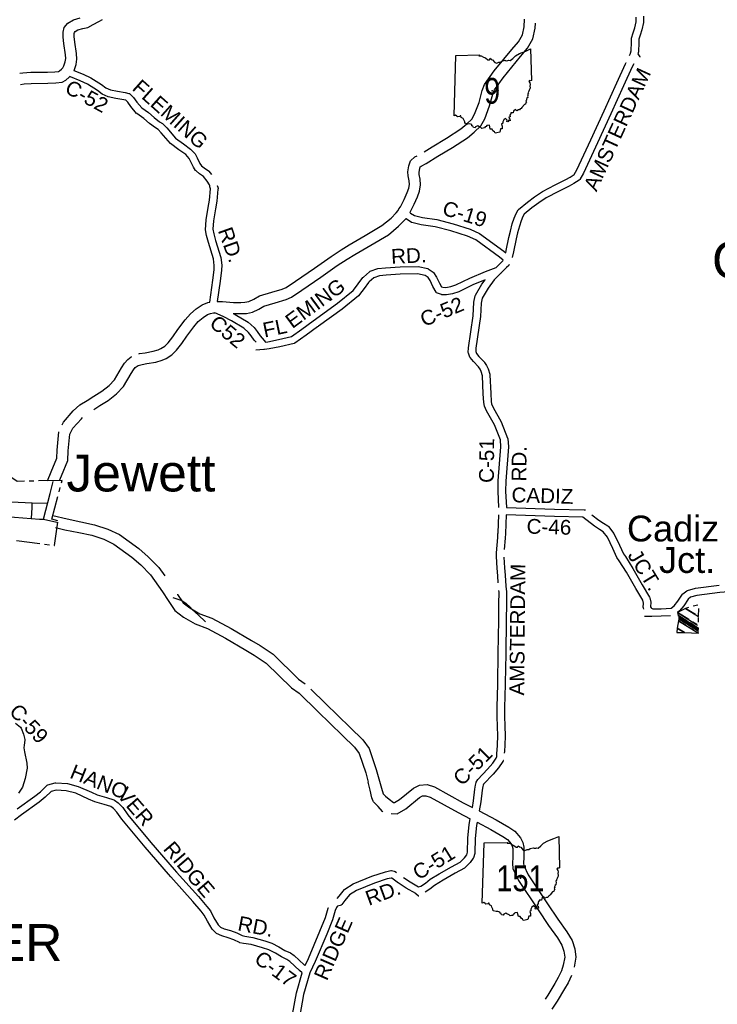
# Model space of a CAD drawing. Header units: feet. Extents: x 2324188 to 2324820, y 186207 to 186678.
# Tile 39 of 41: x 2324606 to 2324680, y 186494 to 186598. Entities that reach past the tile are written whole.
import ezdxf
from ezdxf.enums import TextEntityAlignment as Align

# ---------------------------------------------------------------- set-up
doc = ezdxf.new("R2010")
doc.units = ezdxf.units.FT
doc.header["$MEASUREMENT"] = 0
doc.linetypes.add('CENTERX2', pattern=[4, 2.5, -0.5, 0.5, -0.5])
for name, color, linetype in [('61', 7, 'Continuous'), ('62', 7, 'Continuous'), ('COUNTY-RD', 7, 'Continuous'), ('INCORPORATION', 3, 'Continuous'), ('MTEXT', 2, 'Continuous'), ('RD_X_Cells', 7, 'Continuous'), ('RT-MKR', 7, 'Continuous'), ('SH_Text', 7, 'Continuous'), ('STATE_FEDERAL-RT', 2, 'Continuous'), ('STREET-URBAN', 15, 'Continuous')]:
    doc.layers.add(name, color=color, linetype=linetype)
doc.styles.add('ARIAL', font='arial.ttf')
doc.styles.add('ROAD', font='arial.ttf', dxfattribs={"height": 400})
doc.styles.get("Standard").update_dxf_attribs({"font": 'arial.ttf'})

# ---------------------------------------------------------------- blocks, each defined once
blk = doc.blocks.new('SR3  _')
at = {"layer": '61', "color": 0, "linetype": 'Continuous'}
blk.add_lwpolyline([(-794, 884), (-240, 893), (-249, 876), (-197, 872), (-141, 842), (-94, 823), (-37, 777), (-2, 778), (12, 815), (39, 786), (70, 781), (124, 713), (168, 698), (222, 722), (262, 725), (291, 749), (367, 768), (388, 756), (428, 759), (448, 768), (484, 760), (545, 812), (609, 873), (707, 931), (853, 985), (968, 1034), (985, 294), (985, 294), (968, 283), (941, 288), (924, 267), (946, 233), (956, 196), (947, 156), (956, 122), (950, 94), (933, 67), (927, 40), (913, 12), (914, -3), (901, -16), (903, -62), (896, -88), (899, -110), (877, -115), (882, -134), (868, -148), (871, -172), (855, -188), (870, -219), (858, -229), (848, -266), (820, -274), (763, -343), (744, -369), (721, -376), (709, -403), (681, -403), (640, -421), (613, -389), (566, -428), (560, -472), (501, -471), (503, -494), (490, -500), (478, -523), (485, -563), (457, -573), (460, -596), (478, -610), (486, -655), (456, -646), (432, -683), (407, -674), (415, -643), (373, -605), (333, -635), (312, -684), (312, -717), (282, -737), (301, -783), (298, -815), (299, -845), (261, -844), (239, -926), (239, -926), (174, -942), (129, -951), (114, -914), (81, -895), (61, -857), (15, -852), (4, -800), (-2, -759), (-65, -769), (-82, -795), (-104, -801), (-117, -827), (-148, -829), (-180, -841), (-202, -816), (-255, -791), (-279, -778), (-330, -798), (-340, -822), (-380, -812), (-390, -785), (-414, -777), (-419, -748), (-471, -733), (-511, -739), (-581, -716), (-585, -679), (-609, -633), (-621, -602), (-665, -577), (-674, -540), (-689, -541), (-701, -556), (-751, -563), (-770, -548), (-798, -522), (-834, -543), (-834, -543), (-794, 884)], close=True, dxfattribs=at)
at = {"layer": '61', "color": 0}
blk.add_point((63, 48), dxfattribs=at)
at = {"layer": '62', "color": 0, "linetype": 'Continuous'}
blk.add_line((-834, -543), (-794, 884), dxfattribs=at)
for points in [[(-794, 884), (-240, 893), (-249, 876), (-197, 872), (-141, 842), (-94, 823), (-37, 777), (-2, 778), (12, 815), (39, 786), (70, 781), (124, 713), (168, 698), (222, 722), (262, 725), (291, 749), (367, 768), (388, 756), (428, 759), (448, 768), (484, 760), (545, 812), (609, 873), (707, 931), (853, 985), (968, 1034), (985, 294)], [(985, 294), (968, 283), (941, 288), (924, 267), (946, 233), (956, 196), (947, 156), (956, 122), (950, 94), (933, 67), (927, 40), (913, 12), (914, -3), (901, -16), (903, -62), (896, -88), (899, -110), (877, -115), (882, -134), (868, -148), (871, -172), (855, -188), (870, -219), (858, -229), (848, -266), (820, -274), (763, -343), (744, -369), (721, -376), (709, -403), (681, -403), (640, -421), (613, -389), (566, -428), (560, -472), (501, -471), (503, -494), (490, -500), (478, -523), (485, -563), (457, -573), (460, -596), (478, -610), (486, -655), (456, -646), (432, -683), (407, -674), (415, -643), (373, -605), (333, -635), (312, -684), (312, -717), (282, -737), (301, -783), (298, -815), (299, -845), (261, -844), (239, -926)], [(239, -926), (174, -942), (129, -951), (114, -914), (81, -895), (61, -857), (15, -852), (4, -800), (-2, -759), (-65, -769), (-82, -795), (-104, -801), (-117, -827), (-148, -829), (-180, -841), (-202, -816), (-255, -791), (-279, -778), (-330, -798), (-340, -822), (-380, -812), (-390, -785), (-414, -777), (-419, -748), (-471, -733), (-511, -739), (-581, -716), (-585, -679), (-609, -633), (-621, -602), (-665, -577), (-674, -540), (-689, -541), (-701, -556), (-751, -563), (-770, -548), (-798, -522), (-834, -543)]]:
    blk.add_lwpolyline(points, dxfattribs=at)

msp = doc.modelspace()

# ---------------------------------------------------------------- linework, layer by layer
at = {"layer": 'COUNTY-RD'}
for p, q in [((2324666.47, 186545.72), (2324667.21, 186545.15)), ((2324671.97, 186535.71), (2324671.93, 186535.85))]:
    msp.add_line(p, q, dxfattribs=at)
at = {"layer": 'INCORPORATION', "linetype": 'CENTERX2'}
msp.add_lwpolyline([(2324590.89, 186543.13), (2324597.15, 186541.69), (2324597.18, 186540.23), (2324600.62, 186539.86), (2324600.47, 186543.6), (2324601.51, 186543.53), (2324609.48, 186542.48), (2324609.86, 186545.08), (2324609.21, 186545.25), (2324610.3, 186549.38), (2324605.54, 186549.27), (2324603.21, 186550.77), (2324601.15, 186551.09), (2324595.13, 186551.8), (2324590.08, 186552.28), (2324587.59, 186552.34), (2324587.56, 186547.8), (2324587.57, 186542.77), (2324589.32, 186543.54), (2324589.45, 186543.6), (2324589.96, 186543.76), (2324590.33, 186543.85), (2324590.87, 186543.83)], close=True, dxfattribs=at)
at = {"layer": 'RD_X_Cells', "color": 2, "linetype": 'Continuous'}
for points in [[(2324605.81, 186592.55), (2324606.13, 186592.61), (2324606.99, 186592.65), (2324608.76, 186592.67), (2324609.54, 186592.69), (2324609.93, 186592.75), (2324610.01, 186592.8), (2324610.23, 186593), (2324610.38, 186593.14), (2324610.49, 186593.33), (2324610.63, 186593.76), (2324610.69, 186594.1), (2324610.65, 186594.52), (2324610.5, 186595.71), (2324610.4, 186596.39), (2324610.41, 186596.92), (2324610.52, 186597.39), (2324610.9, 186597.87), (2324611.51, 186598.23), (2324612.2, 186598.43)], [(2324611.56, 186592.85), (2324611.57, 186592.85), (2324611.78, 186593.48), (2324611.87, 186594.06), (2324611.81, 186594.65), (2324611.66, 186595.86), (2324611.58, 186596.45), (2324611.59, 186596.78), (2324611.61, 186596.88), (2324611.68, 186596.97), (2324611.98, 186597.14), (2324612.48, 186597.29), (2324613.03, 186597.4), (2324613.59, 186597.71), (2324614.18, 186598.05), (2324614.6, 186598.24)], [(2324647.18, 186577.79), (2324647.2, 186577.81), (2324647.62, 186578.66), (2324647.97, 186579.43), (2324648.21, 186580.06), (2324648.31, 186580.71), (2324648.27, 186581.32), (2324648.16, 186581.81), (2324648.15, 186582.02), (2324648.23, 186582.47), (2324648.27, 186582.63), (2324648.37, 186582.71), (2324648.9, 186582.99), (2324650.14, 186583.75), (2324651.69, 186584.66), (2324653.28, 186585.71), (2324654, 186586.29), (2324654.68, 186586.97), (2324655.11, 186587.72), (2324655.62, 186589.09), (2324655.96, 186590.35), (2324656.14, 186590.81), (2324657.05, 186592.08), (2324658.9, 186594.31), (2324659.66, 186595.22), (2324660.22, 186596.19), (2324660.47, 186597.34), (2324660.49, 186597.87)], [(2324648.68, 186584.23), (2324649.53, 186584.75), (2324651.07, 186585.66), (2324652.58, 186586.66), (2324653.22, 186587.17), (2324653.74, 186587.69), (2324654.04, 186588.22), (2324654.51, 186589.45), (2324654.85, 186590.72), (2324655.1, 186591.37), (2324656.12, 186592.8), (2324658, 186595.06), (2324658.7, 186595.89), (2324659.11, 186596.62), (2324659.3, 186597.49), (2324659.34, 186598.3)], [(2324605.88, 186591.37), (2324605.89, 186591.37), (2324606.26, 186591.44), (2324607.03, 186591.47), (2324608.78, 186591.5), (2324609.64, 186591.52), (2324610.3, 186591.62), (2324610.7, 186591.83), (2324611.04, 186592.14), (2324611.11, 186592.21)], [(2324639.9, 186573.82), (2324640.72, 186574.34), (2324642.45, 186575.34), (2324644.21, 186576.4), (2324645.18, 186577.2), (2324645.73, 186577.74), (2324645.93, 186578), (2324646.02, 186578.16), (2324646.18, 186578.4), (2324646.56, 186579.16), (2324646.88, 186579.89), (2324647.07, 186580.37), (2324647.13, 186580.75), (2324647.1, 186581.15), (2324647, 186581.66), (2324646.97, 186582.08), (2324647.08, 186582.73), (2324647.24, 186583.28), (2324647.69, 186583.68), (2324647.93, 186583.8)], [(2324640.53, 186572.83), (2324641.33, 186573.34), (2324643.05, 186574.33), (2324644.89, 186575.43), (2324645.97, 186576.33), (2324646.61, 186576.96), (2324646.74, 186577.13)], [(2324626.75, 186568.33), (2324627.29, 186568.34), (2324628.48, 186568.25), (2324629.24, 186568.23), (2324629.68, 186568.26), (2324630.09, 186568.35), (2324630.63, 186568.6), (2324631.24, 186568.93), (2324632.55, 186569.33), (2324633.63, 186569.65), (2324634.05, 186569.84), (2324635.05, 186570.52), (2324637.07, 186571.89), (2324638.82, 186573.13), (2324639.9, 186573.82)], [(2324628.43, 186567.08), (2324629.26, 186567.06), (2324629.84, 186567.09), (2324630.47, 186567.23), (2324631.15, 186567.54), (2324631.7, 186567.84), (2324632.89, 186568.21), (2324634.04, 186568.55), (2324634.62, 186568.82), (2324635.71, 186569.55), (2324637.74, 186570.92), (2324639.47, 186572.15), (2324640.53, 186572.83)], [(2324618.42, 186562.79), (2324618.51, 186562.82), (2324619.11, 186562.92), (2324619.97, 186563.07), (2324620.5, 186563.22), (2324620.77, 186563.35), (2324621.19, 186563.61), (2324621.55, 186563.98), (2324622.04, 186564.6), (2324622.56, 186565.36), (2324623.34, 186566.41), (2324623.9, 186567.05), (2324624.53, 186567.58), (2324625.16, 186568.01), (2324625.74, 186568.24), (2324625.95, 186568.27)], [(2324613.66, 186556.9), (2324614.29, 186557.3), (2324615.2, 186557.86), (2324616.08, 186558.56), (2324616.8, 186559.33), (2324617.62, 186560.7), (2324617.86, 186561.11), (2324618.05, 186561.33), (2324618.26, 186561.49), (2324618.37, 186561.55), (2324618.79, 186561.67), (2324619.3, 186561.76), (2324620.23, 186561.92), (2324620.91, 186562.12), (2324621.33, 186562.31), (2324621.93, 186562.69), (2324622.44, 186563.2), (2324622.98, 186563.91), (2324623.51, 186564.68), (2324624.25, 186565.67), (2324624.72, 186566.21), (2324625.24, 186566.64), (2324625.71, 186566.96), (2324626.04, 186567.09), (2324626.36, 186567.14), (2324626.49, 186567.14)], [(2324610.3, 186555.25), (2324610.46, 186555.56), (2324611.49, 186556.74), (2324612.17, 186557.38), (2324612.95, 186557.84), (2324613.66, 186558.3), (2324614.52, 186558.83), (2324615.28, 186559.43), (2324615.85, 186560.04), (2324616.61, 186561.3), (2324616.9, 186561.81), (2324617.26, 186562.2), (2324617.62, 186562.47), (2324617.67, 186562.5)], [(2324610.03, 186549.37), (2324610.22, 186549.86), (2324610.91, 186551.47), (2324610.94, 186552.51), (2324611.12, 186554.26), (2324611.44, 186554.9), (2324612.34, 186555.92), (2324612.46, 186556.04)], [(2324608.76, 186549.34), (2324609.14, 186550.3), (2324609.74, 186551.73), (2324609.77, 186552.58), (2324609.96, 186554.53)], [(2324608.34, 186545.26), (2324609.04, 186548), (2324609.3, 186549.12), (2324609.36, 186549.27)], [(2324601.7, 186545.77), (2324607.92, 186545.27), (2324608.34, 186545.26)], [(2324609.31, 186545.64), (2324610.85, 186545.3), (2324612.3, 186544.99), (2324613.75, 186544.68), (2324615.16, 186544.22), (2324616.38, 186543.62), (2324618.42, 186542.17), (2324619.44, 186541.27), (2324620.56, 186540.13), (2324621.2, 186539.24)], [(2324609.61, 186544.37), (2324610.6, 186544.15), (2324612.06, 186543.84), (2324613.45, 186543.55), (2324614.72, 186543.13), (2324615.78, 186542.61), (2324617.69, 186541.25), (2324618.63, 186540.42), (2324619.66, 186539.37), (2324620.96, 186537.57), (2324621.55, 186536.65), (2324622.26, 186535.57), (2324623.18, 186534.88), (2324624.4, 186534.17), (2324625.7, 186533.67), (2324627.64, 186532.65), (2324629.77, 186531.38), (2324630.68, 186530.85), (2324631.94, 186530.01), (2324634.62, 186527.39), (2324635.45, 186526.8), (2324637.41, 186524.87), (2324640.03, 186522.32), (2324641.3, 186521.08), (2324641.81, 186520.4), (2324642.49, 186518.38), (2324642.76, 186517.36)], [(2324622.52, 186537.32), (2324622.54, 186537.29), (2324623.13, 186536.39), (2324623.83, 186535.86), (2324624.9, 186535.23), (2324626.18, 186534.75), (2324628.22, 186533.68), (2324630.37, 186532.39), (2324631.31, 186531.85), (2324632.68, 186530.93), (2324635.38, 186528.29), (2324636.06, 186527.81)], [(2324636.67, 186527.25), (2324638.23, 186525.71), (2324640.85, 186523.17), (2324642.19, 186521.86), (2324642.87, 186520.94), (2324643.61, 186518.72), (2324644.15, 186516.72), (2324644.35, 186516.15), (2324644.59, 186515.89), (2324644.99, 186515.56), (2324645.43, 186515.21), (2324645.53, 186515.2), (2324646.07, 186515.52), (2324647.56, 186516.73), (2324648.18, 186517.07), (2324649.01, 186517.13), (2324649.78, 186516.89), (2324652.84, 186515.18), (2324653.8, 186514.7)], [(2324644.29, 186514.19), (2324644.26, 186514.26), (2324643.82, 186514.79), (2324643.32, 186515.3), (2324643.28, 186515.37), (2324643.14, 186515.7), (2324642.95, 186516.51), (2324642.76, 186517.36)], [(2324645.19, 186514.05), (2324645.81, 186514.01), (2324646.74, 186514.55), (2324648.21, 186515.75), (2324648.52, 186515.91), (2324648.88, 186515.94), (2324649.31, 186515.8), (2324652.3, 186514.14), (2324653.58, 186513.49)], [(2324654.53, 186514.33), (2324656.34, 186513.37), (2324657.65, 186512.61), (2324658.31, 186512.19), (2324658.91, 186511.46), (2324659.15, 186510.97), (2324659.26, 186510.48), (2324659.27, 186509.41), (2324659.22, 186508.75), (2324659.24, 186508.54), (2324659.72, 186507.54), (2324661.75, 186504.48), (2324662.85, 186502.85), (2324663.8, 186501.5), (2324664.37, 186500.59), (2324664.65, 186499.69), (2324664.78, 186498.8), (2324664.59, 186497.74)], [(2324654.3, 186513.12), (2324655.77, 186512.35), (2324657.04, 186511.61), (2324657.52, 186511.31), (2324657.91, 186510.82), (2324658.03, 186510.57), (2324658.09, 186510.34), (2324658.1, 186509.46), (2324658.04, 186508.75), (2324658.08, 186508.22), (2324658.69, 186506.96), (2324660.77, 186503.83), (2324661.88, 186502.18), (2324662.82, 186500.85), (2324663.3, 186500.1), (2324663.5, 186499.44), (2324663.59, 186498.83), (2324663.44, 186497.98), (2324663.26, 186497.38), (2324662.9, 186496.66), (2324662.54, 186496.04), (2324661.79, 186494.78), (2324661.52, 186494.37)], [(2324664.32, 186496.88), (2324663.94, 186496.11), (2324663.56, 186495.45), (2324662.78, 186494.14), (2324662.22, 186493.31)]]:
    msp.add_lwpolyline(points, dxfattribs=at)
at = {"layer": 'RD_X_Cells'}
for points in [[(2324670.57, 186594.67), (2324670.57, 186594.68), (2324670.58, 186594.69), (2324670.63, 186594.94), (2324670.66, 186595.83), (2324670.68, 186596.27), (2324670.84, 186596.82), (2324671.02, 186597.36), (2324671.18, 186598.02), (2324671.18, 186598.5)], [(2324671.96, 186598.6), (2324671.96, 186597.93), (2324671.77, 186597.15), (2324671.59, 186596.59), (2324671.46, 186596.15), (2324671.45, 186595.8), (2324671.41, 186594.84), (2324671.36, 186594.6), (2324671.42, 186594.51), (2324671.55, 186594.28), (2324671.57, 186594.25), (2324671.57, 186594.25)], [(2324670.46, 186594.44), (2324670.55, 186594.63), (2324670.57, 186594.67)], [(2324670.92, 186593.56), (2324670.92, 186593.56), (2324670.75, 186593.22), (2324669.81, 186591.2), (2324668.48, 186588.25), (2324667.07, 186585.17), (2324665.57, 186581.94), (2324665.19, 186581.29), (2324665.12, 186581.22), (2324664.57, 186580.86), (2324664.07, 186580.59), (2324662.92, 186580.02), (2324661.63, 186579.35), (2324660.85, 186578.81), (2324660.11, 186578.27), (2324659.28, 186577.59), (2324659.16, 186577.36), (2324658.98, 186576.91), (2324658.78, 186576.35), (2324658.59, 186575.63), (2324658.44, 186574.98), (2324658.17, 186573.6), (2324658.03, 186573.03)], [(2324664.58, 186581.8), (2324664.88, 186582.31), (2324666.36, 186585.5), (2324667.77, 186588.58), (2324669.1, 186591.52), (2324670.04, 186593.55), (2324670.11, 186593.7), (2324670.11, 186593.7)], [(2324611.56, 186592.85), (2324611.56, 186592.85), (2324612.53, 186592.46), (2324613.36, 186592.06), (2324614.48, 186591.36), (2324614.94, 186591.02), (2324615.43, 186590.79), (2324616.16, 186590.64), (2324616.99, 186590.5), (2324617.36, 186590.42), (2324617.43, 186590.4), (2324617.49, 186590.36), (2324617.87, 186589.99), (2324618.21, 186589.49), (2324618.74, 186588.87), (2324619.46, 186588.38), (2324620.07, 186587.85), (2324620.63, 186587.4), (2324620.95, 186587.23), (2324620.99, 186587.19), (2324621.4, 186586.76), (2324622.34, 186585.68), (2324623.16, 186585.07), (2324623.93, 186584.51), (2324624.41, 186583.99), (2324624.44, 186583.95), (2324624.62, 186583.58), (2324624.92, 186582.98), (2324625.07, 186582.75), (2324625.36, 186582.51), (2324625.81, 186582.19), (2324625.85, 186582.15), (2324626.13, 186581.8), (2324626.13, 186581.81)], [(2324621.8, 186585.11), (2324620.82, 186586.23), (2324620.49, 186586.59), (2324620.2, 186586.75), (2324619.57, 186587.24), (2324618.98, 186587.76), (2324618.23, 186588.27), (2324618.19, 186588.3), (2324617.59, 186589.02), (2324617.27, 186589.48), (2324617.06, 186589.69), (2324616.85, 186589.73), (2324616.01, 186589.87), (2324615.18, 186590.04), (2324614.54, 186590.35), (2324614.04, 186590.71), (2324612.99, 186591.38), (2324612.21, 186591.74), (2324611.18, 186592.16), (2324611.12, 186592.19), (2324611.11, 186592.21)], [(2324625.95, 186568.27), (2324626.29, 186570.62), (2324626.43, 186571.72), (2324626.43, 186572.16), (2324626.35, 186572.87), (2324625.81, 186574.59), (2324625.6, 186575.35), (2324625.49, 186575.95), (2324625.56, 186577), (2324625.79, 186578.3), (2324625.92, 186579.1), (2324626.04, 186580.3), (2324625.98, 186580.52), (2324625.97, 186580.55), (2324625.96, 186580.59), (2324625.96, 186580.59), (2324625.95, 186580.6), (2324625.92, 186580.71), (2324625.69, 186581.09), (2324625.29, 186581.6), (2324624.88, 186581.89), (2324624.5, 186582.2), (2324624.46, 186582.25), (2324624.24, 186582.59), (2324623.92, 186583.23), (2324623.77, 186583.52), (2324623.41, 186583.92), (2324622.69, 186584.43), (2324621.8, 186585.11)], [(2324647.18, 186577.79), (2324647.24, 186577.73), (2324647.67, 186577.45), (2324648.51, 186577.25), (2324650.03, 186577.05), (2324651.75, 186576.58), (2324653.55, 186576), (2324654.55, 186575.55), (2324657.12, 186573.68), (2324657.34, 186573.51), (2324657.4, 186573.77), (2324657.68, 186575.15), (2324657.83, 186575.82), (2324658.03, 186576.57), (2324658.24, 186577.19), (2324658.45, 186577.69), (2324658.64, 186578.06), (2324658.69, 186578.12), (2324659.63, 186578.89), (2324660.39, 186579.45), (2324661.23, 186580.02), (2324662.57, 186580.72), (2324663.71, 186581.29), (2324664.17, 186581.53), (2324664.58, 186581.8)], [(2324626.75, 186580.66), (2324626.75, 186580.65), (2324626.8, 186580.47), (2324626.81, 186580.45), (2324626.82, 186580.42), (2324626.83, 186580.39), (2324626.83, 186580.37), (2324626.83, 186580.35), (2324626.83, 186580.32), (2324626.83, 186580.29), (2324626.82, 186580.27), (2324626.69, 186579), (2324626.56, 186578.17), (2324626.34, 186576.91), (2324626.28, 186576)], [(2324628.43, 186567.08), (2324628.65, 186566.96), (2324630.03, 186566.15), (2324630.65, 186565.6), (2324630.99, 186565.17), (2324631.3, 186564.72), (2324631.73, 186564.2), (2324631.86, 186564.05), (2324632.12, 186564.08), (2324633.23, 186564.31), (2324634.62, 186564.64), (2324635.71, 186565.41), (2324636.92, 186566.29), (2324639.5, 186568.17), (2324641.17, 186569.51), (2324641.53, 186569.98), (2324641.7, 186570.21), (2324642.2, 186570.89), (2324642.26, 186570.93), (2324642.91, 186571.51), (2324642.97, 186571.55), (2324643.79, 186571.84), (2324644.6, 186571.93), (2324646.13, 186572.03), (2324648.07, 186572.07), (2324649.07, 186571.83), (2324649.13, 186571.8), (2324649.64, 186571.47), (2324649.69, 186571.41), (2324650, 186570.94), (2324650.31, 186570.29), (2324650.53, 186569.9), (2324650.68, 186569.85), (2324651, 186569.84), (2324651.53, 186569.92), (2324652.04, 186570.1), (2324653.52, 186570.83), (2324655.2, 186571.52), (2324656.31, 186571.95), (2324657.02, 186572.66), (2324657.07, 186572.74), (2324656.66, 186573.05), (2324654.16, 186574.87), (2324653.27, 186575.27), (2324651.53, 186575.83), (2324649.87, 186576.28), (2324648.37, 186576.48), (2324647.39, 186576.72), (2324647.33, 186576.74), (2324646.77, 186577.11), (2324646.74, 186577.13)], [(2324626.28, 186576), (2324626.37, 186575.53), (2324626.56, 186574.81), (2324627.12, 186573.03), (2324627.22, 186572.2), (2324627.21, 186571.66), (2324627.07, 186570.52), (2324626.75, 186568.33)], [(2324657.43, 186571.96), (2324656.83, 186571.35), (2324656.82, 186571.35), (2324656.82, 186571.35), (2324656.8, 186571.33), (2324656.79, 186571.32), (2324656.12, 186570.65), (2324655.47, 186569.75), (2324654.85, 186568.69), (2324654.74, 186568.16), (2324654.65, 186566.75), (2324654.16, 186563.38), (2324654.16, 186563.03)], [(2324657.7, 186572.27), (2324657.65, 186572.18), (2324657.43, 186571.96)], [(2324654.74, 186560.92), (2324654.61, 186561.16), (2324654.46, 186561.42), (2324653.91, 186561.99), (2324653.57, 186562.41), (2324653.54, 186562.46), (2324653.38, 186562.85), (2324653.37, 186562.93), (2324653.38, 186563.44), (2324653.87, 186566.83), (2324653.96, 186568.27), (2324654.11, 186568.95), (2324654.13, 186569.01), (2324654.81, 186570.17), (2324655.16, 186570.66), (2324653.85, 186570.12), (2324652.35, 186569.37), (2324651.71, 186569.16), (2324651.06, 186569.06), (2324650.57, 186569.06), (2324650.51, 186569.08), (2324650.09, 186569.23), (2324650.01, 186569.28), (2324649.95, 186569.35), (2324649.61, 186569.92), (2324649.32, 186570.56), (2324649.1, 186570.88), (2324648.79, 186571.09), (2324647.98, 186571.28), (2324646.16, 186571.25), (2324644.67, 186571.15), (2324643.97, 186571.07), (2324643.34, 186570.85), (2324642.85, 186570.42), (2324642.85, 186570.42), (2324642.78, 186570.35), (2324642.33, 186569.74), (2324642.09, 186569.42), (2324641.73, 186568.96), (2324639.98, 186567.55), (2324637.47, 186565.72), (2324637.45, 186565.71), (2324637.39, 186565.66), (2324636.17, 186564.77), (2324634.98, 186563.93), (2324634.91, 186563.9), (2324633.4, 186563.54), (2324632.24, 186563.31), (2324631.77, 186563.26), (2324631.76, 186563.25), (2324631.75, 186563.25), (2324631.73, 186563.25), (2324631.71, 186563.25), (2324631.69, 186563.25), (2324631.68, 186563.25), (2324630.83, 186563.2)], [(2324630.86, 186564.02), (2324630.68, 186564.25), (2324630.36, 186564.7), (2324630.08, 186565.06), (2324629.56, 186565.51), (2324628.27, 186566.28), (2324627.37, 186566.75), (2324626.5, 186567.14), (2324626.49, 186567.14)], [(2324654.16, 186563.03), (2324654.24, 186562.83), (2324654.5, 186562.5), (2324655.07, 186561.91), (2324655.1, 186561.87), (2324655.29, 186561.55), (2324655.47, 186561.22), (2324655.64, 186560.63), (2324655.65, 186560.58), (2324655.74, 186558.58), (2324655.79, 186557.73), (2324655.84, 186557.48), (2324656, 186557.1), (2324656.85, 186555.58), (2324657.53, 186553.86), (2324657.55, 186553.81), (2324657.62, 186552.93), (2324657.34, 186549.31), (2324657.32, 186548.24), (2324657.41, 186546.5), (2324662.51, 186546.33), (2324665.64, 186546.25), (2324665.66, 186546.25), (2324665.69, 186546.25), (2324665.79, 186546.25), (2324665.81, 186546.25)], [(2324656.62, 186546.5), (2324656.53, 186548.23), (2324656.55, 186549.34), (2324656.83, 186552.93), (2324656.77, 186553.66), (2324656.14, 186555.25), (2324655.29, 186556.75), (2324655.09, 186557.25), (2324655.01, 186557.63), (2324654.95, 186558.54), (2324654.87, 186560.48), (2324654.74, 186560.92)], [(2324656.55, 186538.5), (2324656.5, 186539.27), (2324656.42, 186540.07), (2324656.36, 186541.29), (2324656.35, 186541.65), (2324656.35, 186541.66), (2324656.35, 186541.7), (2324656.49, 186543.31), (2324656.51, 186543.73), (2324656.51, 186543.73), (2324656.52, 186543.77), (2324656.52, 186543.83), (2324656.52, 186543.83), (2324656.62, 186545.72)], [(2324671.93, 186535.85), (2324671.92, 186535.91), (2324671.93, 186536.37), (2324671.86, 186536.67), (2324671.14, 186537.9), (2324670.14, 186539.63), (2324669.36, 186540.86), (2324669.13, 186541.2), (2324668.68, 186542.16), (2324668.11, 186543.34), (2324667.67, 186543.93), (2324667.27, 186544.17), (2324666.75, 186544.52), (2324665.52, 186545.47), (2324662.49, 186545.54), (2324657.4, 186545.71), (2324657.3, 186543.75), (2324657.27, 186543.25), (2324657.17, 186542.05)], [(2324667.21, 186545.15), (2324667.69, 186544.83), (2324668.17, 186544.54), (2324668.23, 186544.49), (2324668.79, 186543.75), (2324669.39, 186542.5), (2324669.81, 186541.59), (2324670.02, 186541.29), (2324670.81, 186540.04), (2324671.81, 186538.3), (2324672.58, 186536.99), (2324672.6, 186536.93), (2324672.71, 186536.45), (2324672.7, 186535.98), (2324672.74, 186535.87), (2324672.78, 186535.82), (2324672.93, 186535.74), (2324673.8, 186535.74), (2324674.89, 186535.81), (2324675.2, 186536.09), (2324675.6, 186536.56), (2324676.07, 186537.3), (2324676.12, 186537.35), (2324676.54, 186537.68), (2324676.61, 186537.71), (2324677.44, 186537.93), (2324679.97, 186538.25)], [(2324657.14, 186541.25), (2324657.2, 186540.12), (2324657.28, 186539.33), (2324657.35, 186538.16), (2324657.42, 186537.56), (2324657.41, 186536.28), (2324657.38, 186534.55), (2324657.33, 186531), (2324657.28, 186527.88), (2324657.24, 186526.38), (2324657.22, 186525.41), (2324657.22, 186525.41), (2324657.2, 186524.47), (2324657.25, 186523.21), (2324657.28, 186522.4), (2324657.25, 186521.18), (2324657.21, 186520.77)], [(2324686.75, 186539.6), (2324686.05, 186539.07), (2324685.02, 186538.53), (2324683.55, 186537.93), (2324682.39, 186537.66), (2324680.05, 186537.47), (2324677.59, 186537.16), (2324676.93, 186536.98), (2324676.68, 186536.79), (2324676.23, 186536.09), (2324675.76, 186535.54), (2324675.55, 186535.35)], [(2324653.8, 186514.7), (2324653.91, 186515.4), (2324654.07, 186516.63), (2324654.13, 186517.06), (2324654.19, 186517.33), (2324654.21, 186517.38), (2324654.37, 186517.64), (2324655.41, 186518.74), (2324655.97, 186519.39), (2324656.34, 186519.91), (2324656.39, 186520.1), (2324656.39, 186520.42), (2324656.46, 186521.23), (2324656.5, 186522.4), (2324656.46, 186523.18), (2324656.42, 186524.46), (2324656.44, 186525.52), (2324656.44, 186525.52), (2324656.45, 186526.39), (2324656.49, 186527.89), (2324656.55, 186531.02), (2324656.59, 186534.56), (2324656.62, 186536.29), (2324656.63, 186537.52), (2324656.62, 186537.7)], [(2324674.82, 186535.02), (2324673.82, 186534.96), (2324672.84, 186534.95), (2324672.8, 186534.95), (2324672.8, 186534.95), (2324672.04, 186534.93)], [(2324605.35, 186523.62), (2324605.89, 186523.19), (2324605.95, 186523.11), (2324606.22, 186522.46), (2324606.35, 186521.9), (2324606.36, 186521.82), (2324606.28, 186521.31), (2324606.24, 186521.01), (2324606.3, 186520.59), (2324606.55, 186519.39), (2324606.58, 186518.85), (2324606.38, 186517.76), (2324606.09, 186516.86), (2324605.68, 186516.2)], [(2324657.2, 186520.64), (2324657.18, 186520.46)], [(2324657.21, 186520.77), (2324657.2, 186520.64)], [(2324657.1, 186519.66), (2324657.08, 186519.66), (2324657.07, 186519.61), (2324657.04, 186519.55), (2324656.58, 186518.91), (2324656, 186518.21), (2324654.99, 186517.16), (2324654.93, 186517.06), (2324654.9, 186516.92), (2324654.85, 186516.53), (2324654.68, 186515.29), (2324654.53, 186514.33)], [(2324605.52, 186514.54), (2324607.4, 186515.88), (2324608, 186516.36), (2324608.68, 186517.03), (2324608.73, 186517.07), (2324608.79, 186517.1), (2324609.56, 186517.31), (2324609.63, 186517.32), (2324610.86, 186517.23), (2324612.02, 186516.93), (2324613.4, 186516.3), (2324614.03, 186516.04), (2324615, 186515.76), (2324615.79, 186515.49), (2324615.84, 186515.47), (2324616.26, 186515.18), (2324616.73, 186514.69), (2324617.26, 186513.92), (2324619.71, 186510.98), (2324622.19, 186508.13), (2324622.43, 186507.83), (2324624.75, 186505.25), (2324625.65, 186504.18), (2324626.03, 186503.72)], [(2324634.74, 186492.72), (2324635.14, 186495.05), (2324635.75, 186497.16), (2324635.48, 186497.41), (2324634.44, 186498.37), (2324634.12, 186498.58), (2324633.55, 186498.85), (2324632.92, 186499.23), (2324632.22, 186499.58), (2324631.55, 186499.81), (2324630.35, 186500.15), (2324629.55, 186500.27), (2324629.16, 186500.34), (2324629.11, 186500.36), (2324628.5, 186500.67), (2324627.9, 186500.88), (2324627.22, 186501.08), (2324626.68, 186501.32), (2324626.62, 186501.36), (2324626.24, 186501.74), (2324626.21, 186501.78), (2324625.71, 186502.63), (2324625.37, 186503.28), (2324625.04, 186503.68), (2324624.16, 186504.73), (2324621.83, 186507.33), (2324621.59, 186507.63), (2324619.11, 186510.47), (2324616.63, 186513.45), (2324616.12, 186514.2), (2324615.76, 186514.58), (2324615.46, 186514.78), (2324614.76, 186515.01), (2324613.77, 186515.3), (2324613.09, 186515.58), (2324611.76, 186516.19), (2324610.73, 186516.46), (2324609.67, 186516.53), (2324609.13, 186516.38), (2324608.52, 186515.78), (2324607.87, 186515.25), (2324605.98, 186513.91), (2324605.25, 186513.36)], [(2324646.5, 186507.27), (2324647.19, 186506.81), (2324648.09, 186506.28), (2324648.34, 186506.35), (2324648.84, 186506.68), (2324649.33, 186507.07), (2324650.29, 186507.65), (2324651.6, 186508.39), (2324652.49, 186508.9), (2324652.97, 186509.36), (2324653.21, 186509.68), (2324653.29, 186509.96), (2324653.31, 186511.45), (2324653.46, 186512.9), (2324653.58, 186513.49)], [(2324654.3, 186513.12), (2324654.23, 186512.78), (2324654.09, 186511.4), (2324654.07, 186509.87), (2324654.06, 186509.82), (2324653.93, 186509.36), (2324653.9, 186509.31), (2324653.57, 186508.84), (2324652.96, 186508.27), (2324651.99, 186507.71), (2324650.69, 186506.98), (2324649.78, 186506.42), (2324649.3, 186506.04), (2324648.81, 186505.72)], [(2324639.47, 186505.03), (2324639.47, 186505.03), (2324639.67, 186505.3), (2324640.23, 186505.99), (2324640.27, 186506.03), (2324641.16, 186506.59), (2324643.14, 186507.4), (2324644.58, 186507.87), (2324645.14, 186507.99), (2324645.22, 186507.99), (2324645.52, 186507.94), (2324645.61, 186507.91), (2324645.75, 186507.8), (2324645.75, 186507.8)], [(2324648.13, 186505.28), (2324648.09, 186505.3), (2324647.81, 186505.54), (2324647.79, 186505.54), (2324647.79, 186505.55), (2324646.77, 186506.15), (2324645.92, 186506.71), (2324645.92, 186506.71), (2324645.91, 186506.71), (2324645.9, 186506.72), (2324645.87, 186506.74), (2324645.83, 186506.77), (2324645.83, 186506.77), (2324645.83, 186506.77), (2324645.83, 186506.77), (2324645.25, 186507.19), (2324645.2, 186507.2), (2324644.78, 186507.11), (2324643.41, 186506.66), (2324641.52, 186505.89), (2324640.78, 186505.42), (2324640.28, 186504.81), (2324639.96, 186504.39), (2324639.88, 186504.33), (2324639.79, 186504.29), (2324639.51, 186504.24), (2324639.47, 186504.19), (2324639.39, 186504.07), (2324639.25, 186503.75), (2324638.96, 186502.76), (2324638.36, 186501.26), (2324637.12, 186498.35), (2324636.56, 186497.15), (2324636.56, 186497.15), (2324636.56, 186497.14), (2324635.91, 186494.87), (2324635.52, 186492.64)], [(2324626.03, 186503.72), (2324626.39, 186503), (2324626.84, 186502.24), (2324627.09, 186501.99), (2324627.49, 186501.81), (2324628.14, 186501.63), (2324628.81, 186501.39), (2324629.39, 186501.1), (2324629.68, 186501.04), (2324630.52, 186500.91), (2324631.79, 186500.55), (2324632.52, 186500.3), (2324633.29, 186499.92), (2324633.92, 186499.54), (2324634.51, 186499.27), (2324634.92, 186498.99), (2324635.97, 186498.02), (2324635.97, 186498.02), (2324636.01, 186497.99), (2324636.04, 186497.96), (2324636.04, 186497.96), (2324636.07, 186497.93), (2324636.41, 186498.67), (2324637.64, 186501.56), (2324638.22, 186503.01), (2324638.51, 186504.01), (2324638.55, 186504.08), (2324638.55, 186504.08)]]:
    msp.add_lwpolyline(points, dxfattribs=at)
at = {"layer": 'STATE_FEDERAL-RT', "color": 2, "linetype": 'Continuous'}
msp.add_line((2324608.34, 186545.26), (2324609.74, 186544.94), dxfattribs=at)
at = {"layer": 'STREET-URBAN'}
for points in [[(2324595.1, 186547.93), (2324595.14, 186547.92), (2324597.66, 186547.68), (2324599.75, 186547.42), (2324601.2, 186547.27), (2324607.12, 186547.01), (2324608.77, 186546.95)], [(2324607.07, 186545.34), (2324607.12, 186546.51), (2324607.12, 186547.01)], [(2324622.04, 186536.97), (2324623, 186536.63), (2324623.46, 186536.32), (2324623.83, 186535.95)], [(2324623.83, 186535.95), (2324624.12, 186535.65), (2324624.74, 186535.12), (2324625.5, 186534.38)]]:
    msp.add_lwpolyline(points, dxfattribs=at)

# ---------------------------------------------------------------- block references
at = {"layer": 'RT-MKR', "color": 7, "xscale": 0.004501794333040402, "yscale": 0.004501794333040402, "zscale": 0.00391459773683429}
for p in [(2324655.62, 186590.47), (2324658.61, 186506.97)]:
    msp.add_blockref('SR3  _', p, dxfattribs=at)

# ---------------------------------------------------------------- texts
at = {"layer": 'MTEXT'}
msp.add_text('Jewett', height=3.915, dxfattribs=at).set_placement((2324610.76, 186550.16), align=Align.MIDDLE_LEFT)
for s, p in [('Cadiz', (2324670.19, 186542.9)), ('Jct.', (2324673.59, 186539.56))]:
    msp.add_text(s, height=2.74, dxfattribs=at).set_placement(p)
at = {"layer": 'RD_X_Cells', "style": 'ROAD'}
for s, rotation, p in [('C-52', 331.2601, (2324610.46, 186590.57)), ('FLEMING', 318.2706, (2324617.63, 186590.86)), ('AMSTERDAM', 65.3639, (2324666.96, 186579.93)), ('C-19', 342.7185, (2324650.5, 186577.59)), ('RD.', 289.747, (2324626.8, 186575.88)), ('RD.', 2.5165, (2324645.21, 186572.34)), ('EMING', 36.3729, (2324634.71, 186565.41)), ('C-52', 22.7965, (2324648.68, 186565.63)), ('C52', 320.3557, (2324625.8, 186565.83)), ('FL', 11.7686, (2324631.76, 186564.52)), ('C-51', 89.4791, (2324656.07, 186549.1)), ('RD.', 89.4791, (2324659.52, 186549.25)), ('CADIZ', 358.3635, (2324657.93, 186547.07)), ('C-46', 358.3635, (2324659.53, 186543.74)), ('JCT.', 301.4641, (2324670.21, 186541.44)), ('AMSTERDAM', 89.4791, (2324659.29, 186526.55)), ('C-59', 312.904, (2324604.59, 186524.79)), ('C-51', 45, (2324652.7, 186516.89)), ('HANO', 338.0615, (2324611.01, 186517.87)), ('VER', 310.7947, (2324616.03, 186515.97)), ('RIDGE', 310.5206, (2324620.93, 186510.25)), ('C-51', 31.6074, (2324648.09, 186506.94)), ('RD.', 20.2245, (2324642.82, 186504.25)), ('RD.', 349.0451, (2324628.83, 186501.67)), ('RIDGE', 66.3178, (2324638.37, 186496.23)), ('C-17', 323.4715, (2324630.55, 186498.36))]:
    msp.add_text(s, height=1.566, rotation=rotation, dxfattribs=at).set_placement(p)
at = {"layer": 'RT-MKR', "style": 'ARIAL', "width": 0.8}
for s, p in [('9', (2324655.9, 186590.69)), ('151', (2324658.9, 186507.18))]:
    msp.add_text(s, height=2.74, dxfattribs=at).set_placement(p, align=Align.MIDDLE_CENTER)
at = {"layer": 'SH_Text', "char_height": 3.915, "attachment_point": 1}
for s, insert in [('GERMAN', (2324679.2, 186574.69)), ('ARCHER', (2324587.24, 186502.32))]:
    msp.add_mtext_dynamic_manual_height_columns(s, width=20.8663, gutter_width=0.00274, heights=[7.6], dxfattribs=dict(at, insert=insert))

# ---------------------------------------------------------------- meshes
at = {"layer": 'INCORPORATION', "linetype": 'CENTERX2'}
mesh = msp.add_polyface(dxfattribs=at)
corners = [(2324675.49, 186533.26), (2324675.53, 186533.7), (2324676.29, 186533.23), (2324675.65, 186534.49), (2324677.78, 186533.17), (2324675.68, 186534.69), (2324677.78, 186533.38), (2324675.7, 186534.81), (2324677.78, 186533.52), (2324675.7, 186534.93), (2324677.78, 186533.64), (2324675.63, 186535.05), (2324675.68, 186535.02), (2324677.78, 186533.72), (2324675.63, 186535.06), (2324675.68, 186535.03), (2324677.78, 186533.72), (2324675.55, 186535.35), (2324677.79, 186533.97), (2324675.55, 186535.35), (2324677.79, 186534.94), (2324676.4, 186535.8), (2324677.8, 186536.19)]
mesh.append_faces([[corners[k] for k in face] for face in [(0, 0, 2, 1), (1, 2, 4, 3), (3, 4, 6, 5), (5, 6, 8, 7), (7, 8, 10, 9), (9, 10, 13, 12), (11, 11, 15, 14), (12, 13, 16, 15), (14, 16, 18, 17), (19, 18, 20, 21), (21, 20, 22, 22)]], dxfattribs={"vtx0": -1, "vtx2": -1})

doc.saveas('drawing.dxf')
